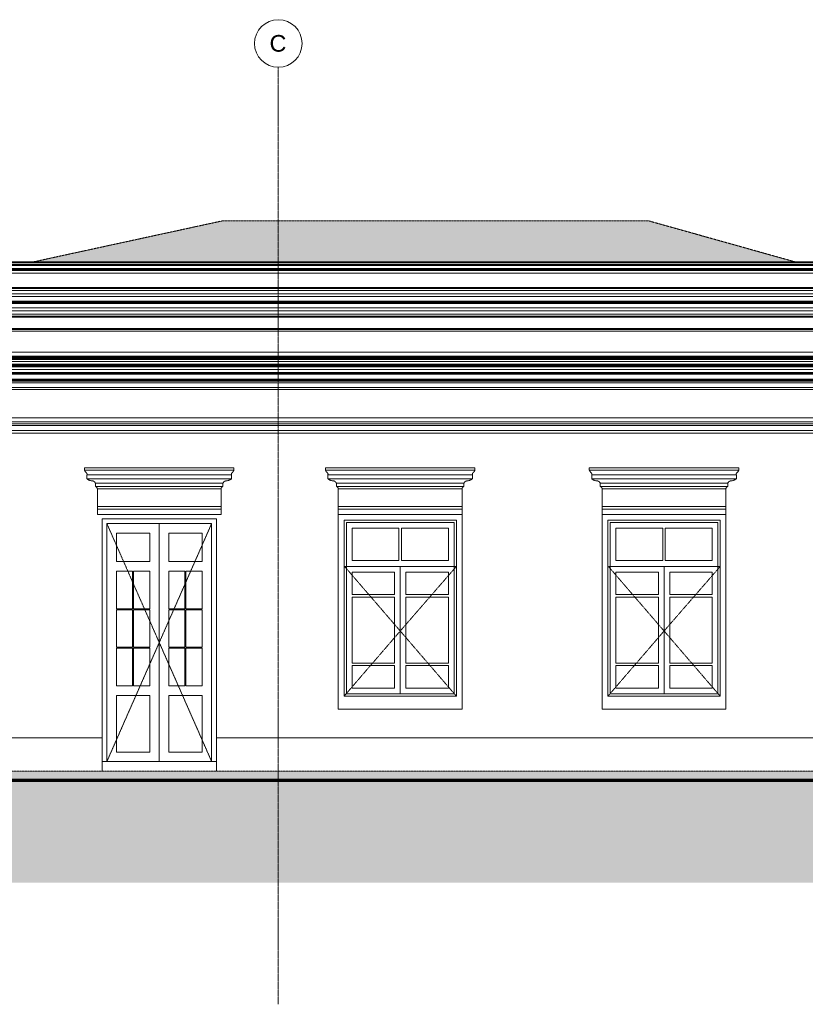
# Model space of a CAD drawing. Header units: millimetres. Extents: x -32192 to 35533, y -1740 to 8822.
# Tile 16 of 26: x 15580 to 23828, y -1520 to 8822. Entities that reach past the tile are written whole.
import ezdxf

# ---------------------------------------------------------------- set-up
doc = ezdxf.new("R2010")
doc.units = ezdxf.units.MM
for name, pattern in [('_Tracejado médio', [4, 3, -1]), ('_Tracejado pequeno', [2.25, 1.5, -0.75]), ('_Traço - ponto', [16, 12, -2, 0, -2])]:
    doc.linetypes.add(name, pattern=pattern)
for name, color, linetype, lineweight in [('A-DOOR', 31, 'Continuous', 18), ('A-DOOR-FRAM', 31, 'Continuous', 25), ('A-DOOR-HDLN', 31, '_Tracejado pequeno', 18), ('A-FLOR', 192, 'Continuous', 18), ('A-FLOR-PATT', 8, 'Continuous', 70), ('A-GENM', 13, 'Continuous', 18), ('A-GLAZ', 151, 'Continuous', 18), ('A-GLAZ-HDLN', 1, '_Tracejado pequeno', 18), ('A-ROOF', 132, 'Continuous', 25), ('A-ROOF-PATT', 132, 'Continuous', 25), ('A-WALL', 113, 'Continuous', 25), ('S-GRID', 1, 'Continuous', 9), ('S-GRID-IDEN', 1, 'Continuous', 9)]:
    doc.layers.add(name, color=color, linetype=linetype, lineweight=lineweight)
doc.styles.add('Arial_2', font='arial.ttf', dxfattribs={"height": 175})

# ---------------------------------------------------------------- blocks, each defined once
blk = doc.blocks.new('Door_CV - Door_CV-4334276-ELEVAÇÃO 2 - MANTER _ DEMOLIR')
at = {"layer": 'A-DOOR'}
for p, q in [((-13378, 3530), (-13378, 1030)), ((-13378, 1030), (-13378, 3530)), ((-13828, 3130), (-13828, 3430)), ((-13828, 3430), (-13478, 3430)), ((-13478, 3430), (-13478, 3130)), ((-13278, 3130), (-13278, 3430)), ((-13278, 3430), (-12928, 3430)), ((-12928, 3430), (-12928, 3130)), ((-13478, 3130), (-13828, 3130)), ((-12928, 3130), (-13278, 3130)), ((-13828, 3030), (-13658, 3030)), ((-13828, 2635), (-13828, 3030)), ((-13658, 3030), (-13658, 2635)), ((-13648, 2635), (-13648, 3030)), ((-13648, 3030), (-13478, 3030)), ((-13478, 3030), (-13478, 2635)), ((-13278, 3030), (-13108, 3030)), ((-13278, 2635), (-13278, 3030)), ((-13108, 3030), (-13108, 2635)), ((-13098, 2635), (-13098, 3030)), ((-13098, 3030), (-12928, 3030)), ((-12928, 3030), (-12928, 2635)), ((-13658, 2635), (-13828, 2635)), ((-13828, 2625), (-13658, 2625)), ((-13828, 2230), (-13828, 2625)), ((-13658, 2625), (-13658, 2230)), ((-13478, 2635), (-13648, 2635)), ((-13648, 2230), (-13648, 2625)), ((-13648, 2625), (-13478, 2625)), ((-13478, 2625), (-13478, 2230)), ((-13108, 2635), (-13278, 2635)), ((-13278, 2625), (-13108, 2625)), ((-13278, 2230), (-13278, 2625)), ((-13108, 2625), (-13108, 2230)), ((-12928, 2635), (-13098, 2635)), ((-13098, 2230), (-13098, 2625)), ((-13098, 2625), (-12928, 2625)), ((-12928, 2625), (-12928, 2230)), ((-13658, 2230), (-13828, 2230)), ((-13828, 2220), (-13658, 2220)), ((-13828, 1825), (-13828, 2220)), ((-13658, 2220), (-13658, 1825)), ((-13478, 2230), (-13648, 2230)), ((-13648, 1825), (-13648, 2220)), ((-13648, 2220), (-13478, 2220)), ((-13478, 2220), (-13478, 1825)), ((-13108, 2230), (-13278, 2230)), ((-13278, 2220), (-13108, 2220)), ((-13278, 1825), (-13278, 2220)), ((-13108, 2220), (-13108, 1825)), ((-12928, 2230), (-13098, 2230)), ((-13098, 1825), (-13098, 2220)), ((-13098, 2220), (-12928, 2220)), ((-12928, 2220), (-12928, 1825)), ((-13658, 1825), (-13828, 1825)), ((-13478, 1825), (-13648, 1825)), ((-13108, 1825), (-13278, 1825)), ((-12928, 1825), (-13098, 1825)), ((-13828, 1130), (-13828, 1725)), ((-13828, 1725), (-13478, 1725)), ((-13478, 1725), (-13478, 1130)), ((-13278, 1130), (-13278, 1725)), ((-13278, 1725), (-12928, 1725)), ((-12928, 1725), (-12928, 1130)), ((-13478, 1130), (-13828, 1130)), ((-12928, 1130), (-13278, 1130))]:
    blk.add_line(p, q, dxfattribs=at)
at = {"layer": 'A-DOOR-FRAM', "lineweight": 18}
for p, q in [((-12778, 3580), (-13978, 3580)), ((-13978, 3580), (-13978, 1280)), ((-13928, 3530), (-12828, 3530)), ((-13928, 1030), (-13928, 3530)), ((-12828, 3530), (-12828, 1030)), ((-12778, 1280), (-12778, 3580)), ((-13978, 1030), (-13928, 1030)), ((-12828, 1030), (-12778, 1030))]:
    blk.add_line(p, q, dxfattribs=at)
at = {"layer": 'A-DOOR-HDLN'}
for p, q in [((-13378, 2280), (-13928, 3530)), ((-12828, 3530), (-13378, 2280)), ((-13928, 1030), (-13378, 2280)), ((-13378, 2280), (-12828, 1030))]:
    blk.add_line(p, q, dxfattribs=at)
blk = doc.blocks.new('Window_CV - Window_CV - 2 divisões-4329175-ELEVAÇÃO 2 - MANTER _ DEMOLIR')
at = {"layer": 'A-GLAZ'}
for p, q in [((-15498, 3630), (-16798, 3630)), ((-16798, 3630), (-16798, 1584)), ((-15498, 1584), (-15498, 3630)), ((-16738, 1720), (-16738, 3570)), ((-16738, 3570), (-15558, 3570)), ((-16713, 3545), (-16713, 1745)), ((-16713, 3545), (-15583, 3545)), ((-15583, 1745), (-15583, 3545)), ((-15558, 3570), (-15558, 1720)), ((-16653, 3485), (-16653, 3144)), ((-16161, 3485), (-16653, 3485)), ((-16161, 3144), (-16161, 3485)), ((-16136, 3485), (-16136, 3144)), ((-15643, 3485), (-16136, 3485)), ((-15643, 3144), (-15643, 3485)), ((-16161, 3144), (-16653, 3144)), ((-15643, 3144), (-16136, 3144)), ((-16713, 3084), (-15583, 3084)), ((-16148, 3084), (-16713, 3084)), ((-16653, 2787), (-16653, 3024)), ((-16653, 3024), (-16208, 3024)), ((-16208, 3024), (-16208, 2787)), ((-16148, 3084), (-16148, 1745)), ((-16148, 1745), (-16148, 3084)), ((-15583, 3084), (-16148, 3084)), ((-16088, 2787), (-16088, 3024)), ((-16088, 3024), (-15643, 3024)), ((-15643, 3024), (-15643, 2787)), ((-16208, 2787), (-16653, 2787)), ((-16653, 2762), (-16208, 2762)), ((-16653, 2068), (-16653, 2762)), ((-16208, 2762), (-16208, 2068)), ((-15643, 2787), (-16088, 2787)), ((-16088, 2068), (-16088, 2762)), ((-16088, 2762), (-15643, 2762)), ((-15643, 2762), (-15643, 2068)), ((-16208, 2068), (-16653, 2068)), ((-16653, 2043), (-16653, 1805)), ((-16653, 2043), (-16208, 2043)), ((-16208, 1805), (-16208, 2043)), ((-15643, 2068), (-16088, 2068)), ((-16088, 2043), (-15643, 2043)), ((-16088, 2043), (-16088, 1805)), ((-15643, 1805), (-15643, 2043)), ((-16653, 1805), (-16208, 1805)), ((-16088, 1805), (-15643, 1805)), ((-15558, 1720), (-16738, 1720)), ((-16713, 1745), (-15583, 1745)), ((-16798, 1584), (-15498, 1584))]:
    blk.add_line(p, q, dxfattribs=at)
at = {"layer": 'A-GLAZ-HDLN'}
for p, q in [((-15558, 3084), (-16733, 3084)), ((-16148, 2405), (-16733, 3084)), ((-15558, 3084), (-16148, 2405)), ((-16738, 1720), (-16148, 2405)), ((-16148, 2405), (-15558, 1720))]:
    blk.add_line(p, q, dxfattribs=at)
blk = doc.blocks.new('Generic Models 18 - Generic Models 18-3077073-ELEVAÇÃO 2 - MANTER _ DEMOLIR')
at = {"layer": 'A-GENM'}
for p, q in [((-17745, 6009), (-3840, 6009)), ((-17745, 5699), (-17745, 6009)), ((-3850, 5999), (-17735, 5999)), ((-17735, 5999), (-17735, 5709)), ((-3850, 5709), (-3850, 5999)), ((-3840, 6009), (-3840, 5699)), ((-3870, 5979), (-17715, 5979)), ((-17715, 5979), (-17715, 5729)), ((-3906, 5943), (-17679, 5943)), ((-17679, 5943), (-17679, 5765)), ((-17649, 5914), (-3936, 5914)), ((-17649, 5795), (-17649, 5914)), ((-3936, 5914), (-3936, 5795)), ((-3906, 5765), (-3906, 5943)), ((-3870, 5729), (-3870, 5979)), ((-3936, 5795), (-17649, 5795)), ((-17602, 5866), (-3983, 5866)), ((-17602, 5842), (-17602, 5866)), ((-3983, 5842), (-17602, 5842)), ((-17594, 5858), (-3991, 5858)), ((-17594, 5850), (-17594, 5858)), ((-3991, 5850), (-17594, 5850)), ((-3991, 5858), (-3991, 5850)), ((-3983, 5866), (-3983, 5842)), ((-17745, 5699), (-3840, 5699)), ((-3850, 5709), (-17735, 5709)), ((-3870, 5729), (-17715, 5729)), ((-17679, 5765), (-3906, 5765))]:
    blk.add_line(p, q, dxfattribs=at)
for points, knots in [([(-17679, 5943), (-17677, 5941), (-17674, 5938), (-17669, 5933), (-17665, 5929), (-17661, 5925), (-17656, 5920), (-17652, 5916), (-17649, 5914)], [0, 0, 0, 0, 0.25, 0.375, 0.5, 0.625, 0.75, 1, 1, 1, 1]), ([(-3906, 5943), (-3908, 5941), (-3911, 5938), (-3916, 5933), (-3920, 5929), (-3924, 5925), (-3929, 5920), (-3933, 5916), (-3936, 5914)], [0, 0, 0, 0, 0.25, 0.375, 0.5, 0.625, 0.75, 1, 1, 1, 1]), ([(-17679, 5765), (-17677, 5767), (-17674, 5770), (-17669, 5775), (-17665, 5779), (-17661, 5783), (-17656, 5788), (-17652, 5792), (-17649, 5795)], [0, 0, 0, 0, 0.25, 0.375, 0.5, 0.625, 0.75, 1, 1, 1, 1]), ([(-17602, 5866), (-17601, 5865), (-17599, 5863), (-17597, 5861), (-17596, 5860), (-17595, 5859), (-17594, 5858), (-17594, 5858)], [0, 0, 0, 0, 0.1666667, 0.3333333, 0.4166667, 0.5, 0.6167262, 0.6167262, 0.6167262, 0.6167262]), ([(-17602, 5842), (-17601, 5843), (-17599, 5845), (-17597, 5847), (-17596, 5848), (-17595, 5849), (-17594, 5850), (-17594, 5850)], [0, 0, 0, 0, 0.1666667, 0.3333333, 0.4166667, 0.5, 0.6167262, 0.6167262, 0.6167262, 0.6167262]), ([(-3983, 5866), (-3984, 5865), (-3986, 5863), (-3988, 5861), (-3989, 5860), (-3990, 5859), (-3991, 5858), (-3991, 5858)], [0, 0, 0, 0, 0.1666667, 0.3333333, 0.4166667, 0.5, 0.6167262, 0.6167262, 0.6167262, 0.6167262]), ([(-3991, 5850), (-3991, 5850), (-3990, 5849), (-3989, 5848), (-3988, 5847), (-3986, 5845), (-3984, 5843), (-3983, 5842)], [-0.6167262, -0.6167262, -0.6167262, -0.6167262, -0.5, -0.4166667, -0.3333333, -0.1666667, 0, 0, 0, 0]), ([(-3936, 5795), (-3933, 5792), (-3929, 5788), (-3924, 5783), (-3920, 5779), (-3916, 5775), (-3911, 5770), (-3908, 5767), (-3906, 5765)], [-1, -1, -1, -1, -0.75, -0.625, -0.5, -0.375, -0.25, 0, 0, 0, 0])]:
    blk.add_open_spline(points, degree=3, knots=knots, dxfattribs=at)
for points in [[(-17649, 5914), (-17644, 5908), (-17634, 5898), (-17618, 5882), (-17607, 5871), (-17602, 5866)], [(-3936, 5914), (-3941, 5908), (-3951, 5898), (-3967, 5882), (-3978, 5871), (-3983, 5866)], [(-17649, 5795), (-17644, 5800), (-17634, 5810), (-17618, 5826), (-17607, 5837), (-17602, 5842)], [(-3983, 5842), (-3978, 5837), (-3967, 5826), (-3951, 5810), (-3941, 5800), (-3936, 5795)]]:
    blk.add_open_spline(points, degree=3, dxfattribs=at)
blk = doc.blocks.new('Generic Models 19 - Generic Models 19-3087287-ELEVAÇÃO 2 - MANTER _ DEMOLIR')
at = {"layer": 'A-GENM'}
for p, q in [((-17760, 6210), (-3760, 6210)), ((-17750, 6239), (-3770, 6239)), ((-17745, 6249), (-8735, 6249)), ((-17735, 6279), (-3785, 6279)), ((-17735, 6269), (-3785, 6269)), ((-3775, 6249), (-8735, 6249)), ((-17775, 6161), (-3745, 6161)), ((-17770, 6187), (-3750, 6187)), ((-17765, 6197), (-3755, 6197)), ((-3745, 5579), (-17775, 5579)), ((-17775, 5569), (-3745, 5569)), ((-3760, 5549), (-17760, 5549)), ((-17760, 5329), (-3760, 5329))]:
    blk.add_line(p, q, dxfattribs=at)
blk = doc.blocks.new('ornamento esquadrias - ornamento esquadrias-4133635-ELEVAÇÃO 2 - MANTER _ DEMOLIR')
at = {"layer": 'A-GENM'}
for p, q in [((-4529, 4115), (-6098, 4115)), ((-6098, 4115), (-6098, 4090)), ((-4529, 4090), (-6098, 4090)), ((-6098, 4090), (-4529, 4090)), ((-6073, 4040), (-4554, 4040)), ((-4554, 4040), (-6073, 4040)), ((-6073, 4040), (-6073, 4000)), ((-4554, 4000), (-4554, 4040)), ((-4529, 4090), (-4529, 4115)), ((-4554, 4000), (-6073, 4000)), ((-6073, 4000), (-4554, 4000)), ((-5983, 3953), (-4644, 3953)), ((-4644, 3953), (-5983, 3953)), ((-5983, 3953), (-5983, 3918)), ((-4644, 3918), (-4644, 3953)), ((-4644, 3918), (-5983, 3918)), ((-5983, 3918), (-4644, 3918)), ((-4663, 3895), (-5963, 3895)), ((-5963, 3895), (-5963, 3709)), ((-5963, 3895), (-4663, 3895)), ((-4663, 3709), (-4663, 3895)), ((-4663, 3709), (-5963, 3709)), ((-5963, 3709), (-4663, 3709)), ((-5963, 3679), (-5963, 3709)), ((-5963, 3679), (-4663, 3679)), ((-5963, 3626), (-5963, 3679)), ((-5963, 3679), (-4663, 3679)), ((-4663, 3709), (-4663, 3679)), ((-4663, 3679), (-4663, 3626))]:
    blk.add_line(p, q, dxfattribs=at)
for points, knots in [([(-6080, 4063), (-6081, 4065), (-6083, 4067), (-6086, 4071), (-6088, 4073), (-6089, 4074), (-6090, 4076), (-6091, 4078), (-6092, 4079), (-6093, 4081), (-6094, 4083), (-6095, 4084), (-6096, 4086), (-6097, 4088), (-6098, 4089), (-6098, 4090), (-6098, 4090), (-6098, 4090)], [0, 0, 0, 0, 0.142857, 0.214286, 0.285714, 0.321429, 0.357143, 0.428571, 0.464286, 0.5, 0.571429, 0.625, 0.678571, 0.785714, 0.839286, 0.892857, 1, 1, 1, 1]), ([(-6073, 4040), (-6073, 4040), (-6073, 4040), (-6072, 4042), (-6071, 4044), (-6071, 4048), (-6071, 4051), (-6072, 4054), (-6072, 4055), (-6073, 4056), (-6074, 4058), (-6075, 4059), (-6076, 4061), (-6078, 4062), (-6080, 4063)], [0, 0, 0, 0, 0.125, 0.25, 0.375, 0.5, 0.625, 0.6875, 0.71875, 0.75, 0.8125, 0.84375, 0.875, 1, 1, 1, 1]), ([(-4547, 4063), (-4548, 4063), (-4550, 4062), (-4551, 4060), (-4553, 4059), (-4554, 4057), (-4554, 4056), (-4555, 4054), (-4556, 4051), (-4556, 4046), (-4555, 4042), (-4554, 4040), (-4554, 4040), (-4554, 4040)], [0, 0, 0, 0, 0.0625, 0.125, 0.1875, 0.21875, 0.25, 0.3125, 0.375, 0.5, 0.75, 0.875, 1, 1, 1, 1]), ([(-4529, 4090), (-4529, 4090), (-4529, 4089), (-4530, 4088), (-4530, 4087), (-4531, 4085), (-4532, 4083), (-4534, 4081), (-4534, 4079), (-4536, 4077), (-4537, 4075), (-4539, 4073), (-4540, 4072), (-4541, 4071), (-4542, 4069), (-4545, 4066), (-4546, 4065), (-4547, 4063)], [0, 0, 0, 0, 0.142857, 0.214286, 0.285714, 0.357143, 0.428571, 0.5, 0.535714, 0.571429, 0.678571, 0.705357, 0.732143, 0.785714, 0.839286, 0.892857, 1, 1, 1, 1]), ([(-6073, 4000), (-6072, 3999), (-6068, 3996), (-6063, 3993), (-6059, 3991), (-6055, 3988), (-6051, 3986), (-6046, 3984), (-6041, 3983), (-6033, 3980), (-6026, 3978), (-6021, 3978)], [-1, -1, -1, -1, -0.875, -0.75, -0.6875, -0.625, -0.5, -0.4375, -0.375, -0.25, 0, 0, 0, 0]), ([(-6021, 3978), (-6018, 3978), (-6014, 3978), (-6009, 3977), (-6006, 3976), (-6003, 3975), (-6001, 3974), (-6000, 3973), (-5998, 3972), (-5996, 3971), (-5995, 3969), (-5993, 3968), (-5992, 3967), (-5990, 3965), (-5989, 3963), (-5986, 3959), (-5984, 3956), (-5983, 3953)], [-1, -1, -1, -1, -0.833333, -0.75, -0.666667, -0.625, -0.583333, -0.541667, -0.5, -0.458333, -0.416667, -0.375, -0.333333, -0.291667, -0.25, -0.166667, 0, 0, 0, 0]), ([(-4644, 3953), (-4643, 3956), (-4641, 3959), (-4638, 3964), (-4636, 3966), (-4634, 3968), (-4632, 3969), (-4631, 3971), (-4629, 3972), (-4627, 3973), (-4626, 3974), (-4624, 3975), (-4622, 3975), (-4620, 3976), (-4617, 3977), (-4613, 3978), (-4609, 3978), (-4606, 3978)], [-1, -1, -1, -1, -0.833333, -0.75, -0.666667, -0.625, -0.583333, -0.541667, -0.5, -0.458333, -0.416667, -0.375, -0.333333, -0.291667, -0.25, -0.166667, 0, 0, 0, 0]), ([(-4606, 3978), (-4601, 3978), (-4594, 3980), (-4585, 3983), (-4581, 3984), (-4577, 3986), (-4574, 3987), (-4571, 3989), (-4568, 3991), (-4564, 3993), (-4559, 3996), (-4555, 3999), (-4554, 4000)], [-1, -1, -1, -1, -0.75, -0.625, -0.5625, -0.5, -0.4375, -0.375, -0.3125, -0.25, -0.125, 0, 0, 0, 0]), ([(-5983, 3918), (-5982, 3918), (-5981, 3918), (-5979, 3917), (-5978, 3916), (-5977, 3916), (-5976, 3915), (-5974, 3914), (-5974, 3914), (-5973, 3913), (-5972, 3913), (-5971, 3912), (-5970, 3911), (-5970, 3910), (-5969, 3909), (-5968, 3908), (-5967, 3907), (-5967, 3906), (-5966, 3904), (-5965, 3903), (-5964, 3900), (-5964, 3897), (-5963, 3895)], [-1, -1, -1, -1, -0.916667, -0.875, -0.833333, -0.791667, -0.75, -0.708333, -0.666667, -0.645833, -0.625, -0.583333, -0.541667, -0.5, -0.458333, -0.416667, -0.375, -0.333333, -0.291667, -0.25, -0.166667, 0, 0, 0, 0]), ([(-4663, 3895), (-4663, 3897), (-4663, 3900), (-4662, 3903), (-4661, 3905), (-4660, 3907), (-4659, 3908), (-4658, 3909), (-4657, 3910), (-4657, 3911), (-4656, 3912), (-4655, 3913), (-4654, 3914), (-4652, 3914), (-4651, 3915), (-4650, 3916), (-4649, 3916), (-4648, 3917), (-4646, 3918), (-4645, 3918), (-4644, 3918)], [-1, -1, -1, -1, -0.833333, -0.75, -0.666667, -0.625, -0.583333, -0.541667, -0.5, -0.458333, -0.416667, -0.375, -0.333333, -0.291667, -0.25, -0.208333, -0.166667, -0.125, -0.083333, 0, 0, 0, 0])]:
    blk.add_open_spline(points, degree=3, knots=knots, dxfattribs=at)
blk = doc.blocks.new('ornamento esquadrias - ornamento esquadrias-V3-ELEVAÇÃO 2 - MANTER _ DEMOLIR')
at = {"layer": 'A-GENM'}
for p, q in [((-12594, 4115), (-14163, 4115)), ((-14163, 4115), (-14163, 4090)), ((-12594, 4090), (-14163, 4090)), ((-14163, 4090), (-12594, 4090)), ((-14138, 4040), (-12619, 4040)), ((-12619, 4040), (-14138, 4040)), ((-14138, 4040), (-14138, 4000)), ((-12619, 4000), (-12619, 4040)), ((-12594, 4090), (-12594, 4115)), ((-12619, 4000), (-14138, 4000)), ((-14138, 4000), (-12619, 4000)), ((-14048, 3953), (-12709, 3953)), ((-12709, 3953), (-14048, 3953)), ((-14048, 3953), (-14048, 3918)), ((-12709, 3918), (-12709, 3953)), ((-12709, 3918), (-14048, 3918)), ((-14048, 3918), (-12709, 3918)), ((-12728, 3895), (-14028, 3895)), ((-14028, 3895), (-14028, 3709)), ((-14028, 3895), (-12728, 3895)), ((-12728, 3709), (-12728, 3895)), ((-12728, 3709), (-14028, 3709)), ((-14028, 3709), (-12728, 3709)), ((-14028, 3679), (-14028, 3709)), ((-14028, 3679), (-12728, 3679)), ((-14028, 3626), (-14028, 3679)), ((-14028, 3679), (-12728, 3679)), ((-12728, 3626), (-14028, 3626)), ((-12728, 3709), (-12728, 3679)), ((-12728, 3679), (-12728, 3626))]:
    blk.add_line(p, q, dxfattribs=at)
for points, knots in [([(-14145, 4063), (-14146, 4065), (-14148, 4067), (-14151, 4071), (-14153, 4073), (-14154, 4074), (-14155, 4076), (-14156, 4078), (-14157, 4079), (-14158, 4081), (-14159, 4083), (-14160, 4084), (-14161, 4086), (-14162, 4088), (-14163, 4089), (-14163, 4090), (-14163, 4090), (-14163, 4090)], [0, 0, 0, 0, 0.142857, 0.214286, 0.285714, 0.321429, 0.357143, 0.428571, 0.464286, 0.5, 0.571429, 0.625, 0.678571, 0.785714, 0.839286, 0.892857, 1, 1, 1, 1]), ([(-14138, 4040), (-14138, 4040), (-14138, 4040), (-14137, 4042), (-14136, 4044), (-14136, 4048), (-14136, 4051), (-14137, 4054), (-14137, 4055), (-14138, 4056), (-14139, 4058), (-14140, 4059), (-14141, 4061), (-14143, 4062), (-14145, 4063)], [0, 0, 0, 0, 0.125, 0.25, 0.375, 0.5, 0.625, 0.6875, 0.71875, 0.75, 0.8125, 0.84375, 0.875, 1, 1, 1, 1]), ([(-12612, 4063), (-12613, 4063), (-12615, 4062), (-12616, 4060), (-12618, 4059), (-12619, 4057), (-12619, 4056), (-12620, 4054), (-12621, 4051), (-12621, 4046), (-12620, 4042), (-12619, 4040), (-12619, 4040), (-12619, 4040)], [0, 0, 0, 0, 0.0625, 0.125, 0.1875, 0.21875, 0.25, 0.3125, 0.375, 0.5, 0.75, 0.875, 1, 1, 1, 1]), ([(-12594, 4090), (-12594, 4090), (-12594, 4089), (-12595, 4088), (-12595, 4087), (-12596, 4085), (-12597, 4083), (-12599, 4081), (-12600, 4079), (-12601, 4077), (-12602, 4075), (-12604, 4073), (-12605, 4072), (-12606, 4071), (-12607, 4069), (-12610, 4066), (-12611, 4065), (-12612, 4063)], [0, 0, 0, 0, 0.142857, 0.214286, 0.285714, 0.357143, 0.428571, 0.5, 0.535714, 0.571429, 0.678571, 0.705357, 0.732143, 0.785714, 0.839286, 0.892857, 1, 1, 1, 1]), ([(-14138, 4000), (-14137, 3999), (-14133, 3996), (-14128, 3993), (-14124, 3991), (-14120, 3988), (-14116, 3986), (-14111, 3984), (-14106, 3983), (-14098, 3980), (-14091, 3978), (-14086, 3978)], [-1, -1, -1, -1, -0.875, -0.75, -0.6875, -0.625, -0.5, -0.4375, -0.375, -0.25, 0, 0, 0, 0]), ([(-14086, 3978), (-14083, 3978), (-14079, 3978), (-14074, 3977), (-14071, 3976), (-14068, 3975), (-14066, 3974), (-14065, 3973), (-14063, 3972), (-14061, 3971), (-14060, 3969), (-14058, 3968), (-14057, 3967), (-14055, 3965), (-14054, 3963), (-14051, 3959), (-14049, 3956), (-14048, 3953)], [-1, -1, -1, -1, -0.833333, -0.75, -0.666667, -0.625, -0.583333, -0.541667, -0.5, -0.458333, -0.416667, -0.375, -0.333333, -0.291667, -0.25, -0.166667, 0, 0, 0, 0]), ([(-12709, 3953), (-12708, 3956), (-12706, 3959), (-12703, 3964), (-12701, 3966), (-12699, 3968), (-12697, 3969), (-12696, 3971), (-12694, 3972), (-12692, 3973), (-12691, 3974), (-12689, 3975), (-12687, 3975), (-12685, 3976), (-12682, 3977), (-12678, 3978), (-12674, 3978), (-12671, 3978)], [-1, -1, -1, -1, -0.833333, -0.75, -0.666667, -0.625, -0.583333, -0.541667, -0.5, -0.458333, -0.416667, -0.375, -0.333333, -0.291667, -0.25, -0.166667, 0, 0, 0, 0]), ([(-12671, 3978), (-12666, 3978), (-12659, 3980), (-12651, 3983), (-12646, 3984), (-12642, 3986), (-12639, 3987), (-12636, 3989), (-12633, 3991), (-12629, 3993), (-12624, 3996), (-12620, 3999), (-12619, 4000)], [-1, -1, -1, -1, -0.75, -0.625, -0.5625, -0.5, -0.4375, -0.375, -0.3125, -0.25, -0.125, 0, 0, 0, 0]), ([(-14048, 3918), (-14047, 3918), (-14046, 3918), (-14044, 3917), (-14043, 3916), (-14042, 3916), (-14041, 3915), (-14040, 3914), (-14039, 3914), (-14038, 3913), (-14037, 3913), (-14036, 3912), (-14035, 3911), (-14035, 3910), (-14034, 3909), (-14033, 3908), (-14032, 3907), (-14032, 3906), (-14031, 3904), (-14030, 3903), (-14029, 3900), (-14029, 3897), (-14028, 3895)], [-1, -1, -1, -1, -0.916667, -0.875, -0.833333, -0.791667, -0.75, -0.708333, -0.666667, -0.645833, -0.625, -0.583333, -0.541667, -0.5, -0.458333, -0.416667, -0.375, -0.333333, -0.291667, -0.25, -0.166667, 0, 0, 0, 0]), ([(-12728, 3895), (-12728, 3897), (-12728, 3900), (-12727, 3903), (-12726, 3905), (-12725, 3907), (-12724, 3908), (-12723, 3909), (-12722, 3910), (-12722, 3911), (-12721, 3912), (-12720, 3913), (-12719, 3914), (-12717, 3914), (-12716, 3915), (-12715, 3916), (-12714, 3916), (-12713, 3917), (-12711, 3918), (-12710, 3918), (-12709, 3918)], [-1, -1, -1, -1, -0.833333, -0.75, -0.666667, -0.625, -0.583333, -0.541667, -0.5, -0.458333, -0.416667, -0.375, -0.333333, -0.291667, -0.25, -0.208333, -0.166667, -0.125, -0.083333, 0, 0, 0, 0])]:
    blk.add_open_spline(points, degree=3, knots=knots, dxfattribs=at)
blk = doc.blocks.new('ORNAMENTO SUPERIOR - ORNAMENTO SUPERIOR-4323885-ELEVAÇÃO 2 - MANTER _ DEMOLIR')
at = {"layer": 'A-GENM'}
for p, q in [((-18632, 5329), (-2875, 5329)), ((-2875, 5287), (-18632, 5287)), ((-2885, 5282), (-18622, 5282)), ((-2890, 5277), (-18617, 5277)), ((-2895, 5267), (-18612, 5267)), ((-2910, 5262), (-18597, 5262)), ((-2915, 5257), (-18592, 5257)), ((-2920, 5252), (-18587, 5252)), ((-2925, 5232), (-18582, 5232)), ((-2935, 5202), (-18572, 5202)), ((-18566, 5177), (-2941, 5177)), ((-2945, 5192), (-18562, 5192)), ((-18552, 5187), (-2955, 5187)), ((-18546, 5147), (-2961, 5147)), ((-2961, 5117), (-18546, 5117)), ((-2971, 5107), (-18536, 5107)), ((-2981, 5097), (-18526, 5097)), ((-2991, 5047), (-18516, 5047)), ((-18456, 5042), (-3051, 5042)), ((-18452, 5032), (-3055, 5032)), ((-3101, 5024), (-18406, 5024)), ((-3109, 5009), (-18398, 5009)), ((-3139, 4959), (-18368, 4959)), ((-3722, 4939), (-17785, 4939))]:
    blk.add_line(p, q, dxfattribs=at)
blk = doc.blocks.new('Embasamento - Embasamento-4325691-ELEVAÇÃO 2 - MANTER _ DEMOLIR')
at = {"layer": 'A-GENM'}
for p, q in [((-17737, 1280), (-13978, 1280)), ((-13978, 1280), (-13978, 930)), ((-12778, 930), (-12778, 1280)), ((-12778, 1280), (-3773, 1280))]:
    blk.add_line(p, q, dxfattribs=at)
blk = doc.blocks.new('ORNAMENTO 2 - ORNAMENTO 2-4325827-ELEVAÇÃO 2 - MANTER _ DEMOLIR')
at = {"layer": 'A-GENM'}
for p, q in [((-18348, 4639), (-3058, 4639)), ((-3058, 4598), (-18348, 4598)), ((-3088, 4578), (-18348, 4578)), ((-3722, 4561), (-17785, 4561)), ((-3722, 4508), (-17785, 4508)), ((-3722, 4478), (-17785, 4478))]:
    blk.add_line(p, q, dxfattribs=at)
blk = doc.blocks.new('Grid - Head Grid-11506-ELEVAÇÃO 2 - MANTER _ DEMOLIR')
at = {"layer": 'S-GRID-IDEN'}
blk.add_circle((-673, 8572), 250, dxfattribs=at)

msp = doc.modelspace()

# ---------------------------------------------------------------- hatches: boundary and pattern name
at = {"layer": 'A-FLOR'}
msp.add_hatch(color=254, dxfattribs=at).paths.add_polyline_path([(26936, 830), (27364, 830), (27364, 930), (11970, 930), (11970, 830), (26221, 830)], flags=0)
at = {"layer": 'A-FLOR-PATT', "lineweight": 18}
h = msp.add_hatch(dxfattribs=at)
h.set_pattern_fill('FP_2', color=256, style=0, pattern_type=2)
h.set_pattern_definition([(0, (12638.77, 0), (317.5, 317.5), [317.5, -317.5]), (0, (12638.77, 119.06), (317.5, 317.5), [317.5, -317.5]), (0, (12638.77, 238.12), (317.5, 317.5), [317.5, -317.5]), (90, (12678.46, 277.8), (-317.5, 317.5), [317.5, -317.5]), (90, (12797.52, 277.8), (-317.5, 317.5), [317.5, -317.5]), (90, (12916.58, 277.8), (-317.5, 317.5), [317.5, -317.5])])
h.paths.add_polyline_path([(29081, -241), (31940, -241), (31940, 830), (9064, 830), (9064, -241), (27651, -241)], flags=0)
at = {"layer": 'A-ROOF-PATT'}
msp.add_hatch(color=254, dxfattribs=at).paths.add_polyline_path([(23362, 6279), (23717, 6279), (22186, 6708), (17704, 6708), (15728, 6279), (22647, 6279)], flags=0)

# ---------------------------------------------------------------- linework, layer by layer
at = {"layer": 'A-FLOR', "lineweight": 70}
msp.add_line((31940, 830), (9064, 830), dxfattribs=at)
at = {"layer": 'A-FLOR', "color": 30, "linetype": '_Tracejado médio'}
msp.add_line((10337, 930), (27364, 930), dxfattribs=at)
at = {"layer": 'A-ROOF', "color": 30, "linetype": '_Tracejado médio', "lineweight": 18}
for p, q in [((15728, 6279), (17704, 6708)), ((17704, 6708), (22186, 6708)), ((23717, 6279), (22186, 6708))]:
    msp.add_line(p, q, dxfattribs=at)
at = {"layer": 'A-WALL', "lineweight": 18}
msp.add_line((17594, 1030), (16494, 1030), dxfattribs=at)
at = {"layer": 'S-GRID', "linetype": '_Traço - ponto'}
msp.add_line((18294, -1520), (18294, 8322), dxfattribs=at)

# ---------------------------------------------------------------- block references
at = {"layer": 'A-DOOR'}
msp.add_blockref('Door_CV - Door_CV-4334276-ELEVAÇÃO 2 - MANTER _ DEMOLIR', (30423, 0), dxfattribs=at)
at = {"layer": 'A-GENM'}
for name, p in [('Generic Models 19 - Generic Models 19-3087287-ELEVAÇÃO 2 - MANTER _ DEMOLIR', (30423, 0)), ('Generic Models 18 - Generic Models 18-3077073-ELEVAÇÃO 2 - MANTER _ DEMOLIR', (30423, 0)), ('ORNAMENTO SUPERIOR - ORNAMENTO SUPERIOR-4323885-ELEVAÇÃO 2 - MANTER _ DEMOLIR', (30423, 0)), ('ORNAMENTO 2 - ORNAMENTO 2-4325827-ELEVAÇÃO 2 - MANTER _ DEMOLIR', (30423, 0)), ('ornamento esquadrias - ornamento esquadrias-V3-ELEVAÇÃO 2 - MANTER _ DEMOLIR', (30423, 0)), ('ornamento esquadrias - ornamento esquadrias-4133635-ELEVAÇÃO 2 - MANTER _ DEMOLIR', (24888, 0)), ('ornamento esquadrias - ornamento esquadrias-4133635-ELEVAÇÃO 2 - MANTER _ DEMOLIR', (27658, 0)), ('Embasamento - Embasamento-4325691-ELEVAÇÃO 2 - MANTER _ DEMOLIR', (30423, 0))]:
    msp.add_blockref(name, p, dxfattribs=at)
at = {"layer": 'A-GLAZ'}
for p in [(35723, -4), (38493, -4)]:
    msp.add_blockref('Window_CV - Window_CV - 2 divisões-4329175-ELEVAÇÃO 2 - MANTER _ DEMOLIR', p, dxfattribs=at)
at = {"layer": 'S-GRID-IDEN'}
msp.add_blockref('Grid - Head Grid-11506-ELEVAÇÃO 2 - MANTER _ DEMOLIR', (18968, 0), dxfattribs=at)

# ---------------------------------------------------------------- texts
at = {"layer": 'S-GRID-IDEN', "insert": (18203, 8661), "char_height": 175, "width": 216.46, "attachment_point": 1, "style": 'Arial_2'}
msp.add_mtext('C', dxfattribs=at)

doc.saveas('drawing.dxf')
